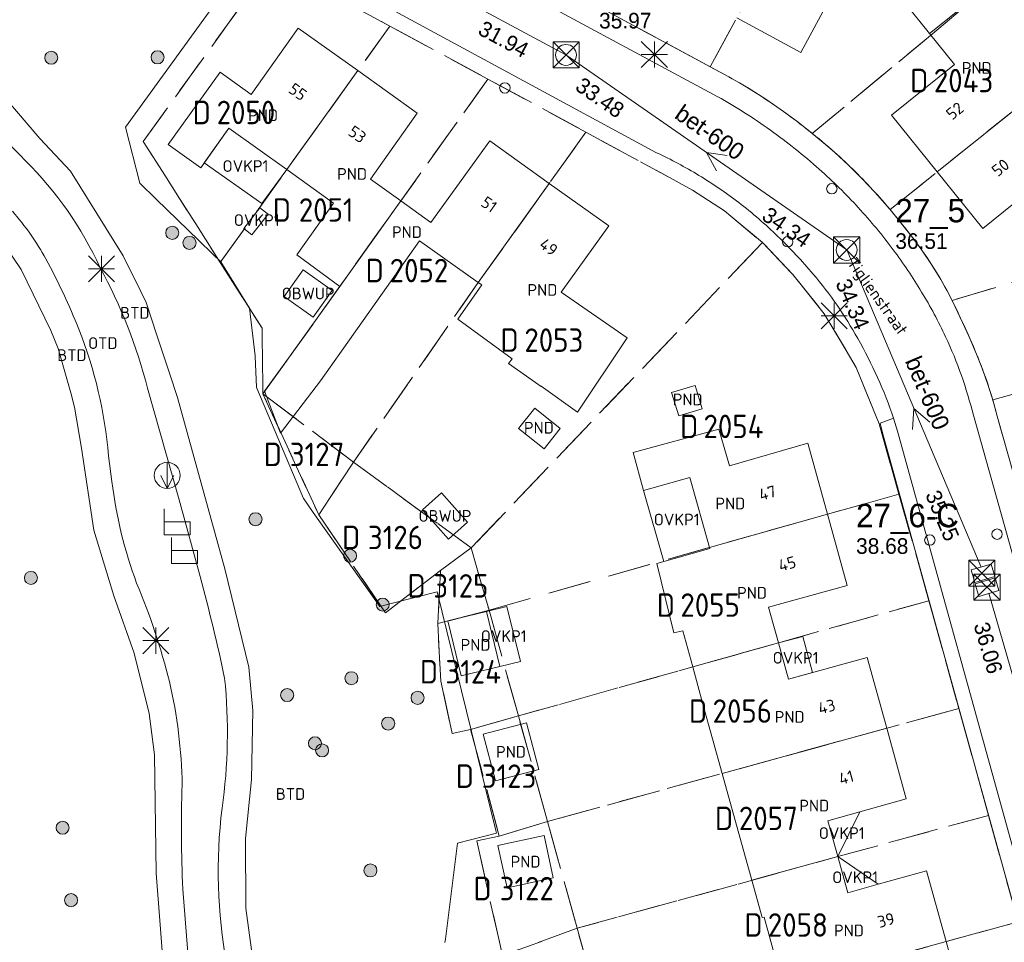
# Model space of a CAD drawing. Header units: metres. Extents: x 207644 to 210135, y 370459 to 373417.
# Tile 161 of 256: x 208632 to 208707, y 371607 to 371677. Entities that reach past the tile are written whole.
import ezdxf
from ezdxf.enums import TextEntityAlignment as Align

# ---------------------------------------------------------------- set-up
doc = ezdxf.new("R2010")
doc.units = ezdxf.units.M
doc.linetypes.add('HIDDEN2', pattern=[4.7625, 3.175, -1.5875])
for name, color, linetype in [('BTD', 7, 'Continuous'), ('combi_kolk', 7, 'Continuous'), ('CON_BxH1000x1000mm', 7, 'Continuous'), ('CON_BxH600x600mm', 7, 'Continuous'), ('CON_BxH800x800mm', 7, 'Continuous'), ('DMM_BxH600x600mm', 7, 'Continuous'), ('GB', 1, 'Continuous'), ('GB07', 1, 'Continuous'), ('GB11', 1, 'Continuous'), ('INV_BxH1000x1000mm', 7, 'Continuous'), ('INV_BxH600x600mm', 7, 'Continuous'), ('INV_BxH800x800mm', 7, 'Continuous'), ('KAD_Niet_vastgesteld_Perceel', 30, 'Continuous'), ('KAD_perceelnummer', 212, 'Continuous'), ('KAD_sectie', 212, 'Continuous'), ('KAD_Vastgesteld_Perceel', 212, 'Continuous'), ('NAR', 7, 'Continuous'), ('NLV_inspectieput', 7, 'Continuous'), ('NLV_interne_overstor', 7, 'Continuous'), ('NNR_inspectieput', 7, 'Continuous'), ('NNR_interne_overstor', 7, 'Continuous'), ('NOD_inspectieput', 7, 'Continuous'), ('NOD_interne_overstor', 7, 'Continuous'), ('NOD_stuwput', 7, 'Continuous'), ('OBWUP', 7, 'Continuous'), ('ORL', 7, 'Continuous'), ('OTD', 7, 'Continuous'), ('OVKP1', 7, 'Continuous'), ('PIJL', 7, 'Continuous'), ('PND', 7, 'Continuous')]:
    doc.layers.add(name, color=color, linetype=linetype)
for name, color, linetype, lineweight in [('GIMGMV', 7, 'Continuous', 25), ('GMV', 7, 'Continuous', 25), ('GP1', 7, 'Continuous', 30), ('Q14_zitbank-NGDW', 3, 'Continuous', 0), ('Q21_lantaarnpaal', 1, 'Continuous', 0), ('Q26_boom', 72, 'Continuous', 0), ('Q28_rioolput', 153, 'Continuous', 0), ('Q49_afvalbak-NGDW', 8, 'Continuous', 0)]:
    doc.layers.add(name, color=color, linetype=linetype, lineweight=lineweight)
doc.styles.add('ISO', font='isocpeur.ttf', dxfattribs={"height": 1})
doc.styles.add('ISOCP', font='ISOCP.shx', dxfattribs={"height": 1.8})

# ---------------------------------------------------------------- blocks, each defined once
blk = doc.blocks.new('ACMAP_ANN_TEMPLATE_Vastgesteld_Perceelnummer')
at = {"layer": 'KAD_perceelnummer', "style": 'ISOCP'}
blk.add_attdef('Perceelnummer', text='', height=1.8, dxfattribs=at).set_placement((0, 0), align=Align.MIDDLE)
at = {"layer": 'KAD_sectie', "style": 'ISOCP'}
blk.add_attdef('sectie', text='', height=1.8, dxfattribs=at).set_placement((-2.7, 0), align=Align.MIDDLE_RIGHT)
blk = doc.blocks.new('Q21')
for p, q in [((-1, 1), (0, 0)), ((0, 1), (0, 0)), ((0, 0), (1, 1)), ((-1, 0), (0, 0)), ((-1, -1), (0, 0)), ((0, 0), (1, 0)), ((0, 0), (0, -1)), ((0, 0), (1, -1))]:
    blk.add_line(p, q)
blk = doc.blocks.new('Q28')
at = {"linetype": 'Continuous'}
for p, q in [((-1, -1), (1, 1)), ((-1, 1), (1, -1))]:
    blk.add_line(p, q, dxfattribs=at)
blk.add_lwpolyline([(1, 1), (1, -1), (-1, -1), (-1, 1)], close=True)
blk = doc.blocks.new('Q26')
blk.add_hatch(color=256).paths.add_polyline_path([(-0.452, -0.01, 1), (0.548, -0.01, 1)])
blk.add_circle((0.048, -0.01), 0.5)
blk = doc.blocks.new('Q14')
blk.add_lwpolyline([(-0.983, 0.985), (-0.983, -1.014), (1.016, -1.014), (1.016, -0.015), (-0.983, -0.015)])
blk = doc.blocks.new('Q49')
blk.add_line((0, 1), (0, -1))
blk.add_lwpolyline([(-0.5, 0), (0, -1), (0.5, 0)])
blk.add_circle((0, 0), 1)

msp = doc.modelspace()

# ---------------------------------------------------------------- linework, layer by layer
at = {"layer": 'combi_kolk', "color": 253, "lineweight": 13}
for centre in [(208668.83, 371672.09), (208693.92, 371664.36), (208690.54, 371660.29), (208706.6, 371637.86), (208701.44, 371637.41)]:
    msp.add_circle(centre, 0.4, dxfattribs=at)
at = {"layer": 'CON_BxH1000x1000mm', "color": 253, "linetype": 'Continuous', "lineweight": 13}
msp.add_lwpolyline([(208628.14, 371699), (208673.52, 371674.62)], dxfattribs=at)
at = {"layer": 'CON_BxH600x600mm', "color": 253, "linetype": 'Continuous', "lineweight": 13}
for points in [[(208673.52, 371674.62), (208695.06, 371659.66)], [(208695.06, 371659.66), (208705.38, 371635.34)]]:
    msp.add_lwpolyline(points, dxfattribs=at)
at = {"layer": 'CON_BxH800x800mm', "color": 253, "linetype": 'Continuous', "lineweight": 13}
msp.add_lwpolyline([(208705.965, 371633.323), (208714.37, 371604.36)], dxfattribs=at)
at = {"layer": 'GB', "color": 253, "linetype": 'Continuous', "lineweight": 13}
for points in [[(208695.978, 371683.007), (208691.552, 371674.814)], [(208699.611, 371678.511), (208701.427, 371676.255)], [(208691.552, 371674.814), (208686.621, 371677.457)], [(208649.368, 371671.574), (208652.971, 371676.681)], [(208652.971, 371676.681), (208657.548, 371673.417)], [(208703.329, 371673.895), (208701.427, 371676.255)], [(208657.548, 371673.417), (208662.109, 371670.163)], [(208698.492, 371670), (208703.329, 371673.895)], [(208643.001, 371667.744), (208646.99, 371673.306)], [(208646.99, 371673.306), (208649.368, 371671.574)], [(208701.996, 371665.648), (208711.586, 371673.336)], [(208662.109, 371670.163), (208658.523, 371665.08)], [(208701.996, 371665.648), (208698.492, 371670)], [(208647.644, 371669.008), (208645.49, 371665.973)], [(208652.098, 371665.821), (208647.644, 371669.008)], [(208645.49, 371665.973), (208643.001, 371667.744)], [(208663.161, 371661.768), (208667.667, 371668.035)], [(208667.667, 371668.035), (208672.239, 371664.77)], [(208705.498, 371661.3), (208712.77, 371667.175)], [(208652.098, 371665.821), (208655.69, 371663.251)], [(208658.523, 371665.08), (208660.841, 371663.417)], [(208701.996, 371665.648), (208705.498, 371661.3)], [(208672.239, 371664.77), (208676.801, 371661.511)], [(208660.841, 371663.417), (208656.165, 371656.871)], [(208660.841, 371663.417), (208663.161, 371661.768)], [(208676.801, 371661.511), (208673.159, 371656.435)], [(208662.281, 371660.349), (208654.687, 371649.633)], [(208666.789, 371657.164), (208662.281, 371660.349)], [(208652.237, 371651.372), (208656.165, 371656.871)], [(208667.054, 371656.977), (208666.789, 371657.164)], [(208673.159, 371656.435), (208678.206, 371652.919)], [(208678.206, 371652.919), (208674.399, 371647.231)], [(208669.118, 371650.942), (208669.38, 371651.312)], [(208671.608, 371649.186), (208669.118, 371650.942)], [(208671.627, 371649.213), (208671.608, 371649.186)], [(208678.68, 371644.115), (208685.26, 371645.917)], [(208685.26, 371645.917), (208686.072, 371643.115)], [(208686.072, 371643.115), (208692.068, 371644.83)], [(208692.068, 371644.83), (208693.583, 371639.391)], [(208679.481, 371641.205), (208678.68, 371644.115)], [(208683.032, 371642.21), (208679.481, 371641.205)], [(208684.525, 371636.844), (208683.032, 371642.21)], [(208693.583, 371639.391), (208695.103, 371633.931)], [(208684.549, 371636.759), (208684.525, 371636.844)], [(208695.103, 371633.931), (208689.071, 371632.268)], [(208689.071, 371632.268), (208689.832, 371629.529)], [(208683.243, 371627.678), (208682.478, 371630.441)], [(208689.832, 371629.529), (208690.607, 371626.74)], [(208690.607, 371626.74), (208696.624, 371628.412)], [(208696.624, 371628.412), (208698.131, 371622.974)], [(208684.033, 371624.829), (208683.243, 371627.678)], [(208698.131, 371622.974), (208699.631, 371617.563)], [(208699.631, 371617.563), (208696.081, 371616.571)], [(208696.081, 371616.571), (208693.608, 371615.88)], [(208693.608, 371615.88), (208694.377, 371613.128)], [(208687.786, 371611.317), (208686.999, 371614.163)], [(208694.377, 371613.128), (208695.152, 371610.358)], [(208697.473, 371611.002), (208701.181, 371612.03)], [(208701.181, 371612.03), (208702.682, 371606.606)], [(208688.579, 371608.453), (208687.786, 371611.317)], [(208695.152, 371610.358), (208697.473, 371611.002)], [(208688.726, 371608.493), (208688.579, 371608.453)], [(208702.682, 371606.606), (208704.187, 371601.167)]]:
    msp.add_lwpolyline(points, dxfattribs=at)
at = {"layer": 'GB07', "color": 253, "linetype": 'Continuous', "lineweight": 13}
for points in [[(208706.747, 371680.541), (208701.427, 371676.255)], [(208652.098, 371665.821), (208657.548, 371673.417)], [(208672.239, 371664.77), (208666.789, 371657.164)], [(208684.525, 371636.844), (208693.583, 371639.391)], [(208683.243, 371627.678), (208689.832, 371629.529)], [(208685.513, 371619.506), (208698.131, 371622.974)], [(208687.786, 371611.317), (208694.377, 371613.128)], [(208693.621, 371604.104), (208702.682, 371606.606)]]:
    msp.add_lwpolyline(points, dxfattribs=at)
at = {"layer": 'GB11', "color": 253, "linetype": 'Continuous', "lineweight": 13}
for points in [[(208655.69, 371663.251), (208652.878, 371659.294)], [(208652.878, 371659.294), (208656.165, 371656.871)], [(208665.217, 371654.359), (208667.054, 371656.977)], [(208669.38, 371651.312), (208665.217, 371654.359)], [(208650.391, 371648.84), (208652.237, 371651.372)], [(208654.687, 371649.633), (208651.619, 371645.617)], [(208674.399, 371647.231), (208671.627, 371649.213)], [(208683.98, 371647.471), (208683.443, 371649.26), (208681.629, 371648.715), (208682.167, 371646.926), (208683.98, 371647.471)], [(208651.619, 371645.617), (208650.391, 371648.84)], [(208671.833, 371644.409), (208669.883, 371645.964), (208671.128, 371647.524), (208673.077, 371645.969), (208671.833, 371644.409)], [(208680.491, 371635.611), (208684.549, 371636.759)], [(208681.786, 371630.294), (208680.491, 371635.611)], [(208664.46, 371631.21), (208667.427, 371631.934)], [(208668.456, 371627.715), (208667.427, 371631.934)], [(208665.489, 371626.991), (208664.46, 371631.21)], [(208682.478, 371630.441), (208681.786, 371630.294)], [(208668.456, 371627.715), (208665.489, 371626.991)], [(208685.513, 371619.506), (208684.033, 371624.829)], [(208667.155, 371622.516), (208670.497, 371623.401)], [(208670.497, 371623.401), (208671.447, 371619.815)], [(208668.105, 371618.93), (208667.155, 371622.516)], [(208671.447, 371619.815), (208668.105, 371618.93)], [(208686.999, 371614.163), (208685.513, 371619.506)], [(208668.289, 371613.987), (208671.834, 371614.756)], [(208671.834, 371614.756), (208672.542, 371611.493)], [(208668.997, 371610.724), (208668.289, 371613.987)], [(208672.542, 371611.493), (208668.997, 371610.724)], [(208690.187, 371603.169), (208688.726, 371608.493)]]:
    msp.add_lwpolyline(points, dxfattribs=at)
at = {"layer": 'GIMGMV', "color": 253, "linetype": 'Continuous', "lineweight": 13}
for points in [[(208653.365, 371658.149), (208651.886, 371656.089)], [(208655.587, 371656.554), (208653.365, 371658.149)], [(208651.886, 371656.089), (208654.108, 371654.494)], [(208654.108, 371654.494), (208655.587, 371656.554)], [(208663.977, 371641.043), (208662.499, 371639.74)], [(208665.97, 371638.784), (208663.977, 371641.043)], [(208662.499, 371639.74), (208664.492, 371637.48)], [(208664.492, 371637.48), (208665.97, 371638.784)]]:
    msp.add_lwpolyline(points, dxfattribs=at)
at = {"layer": 'GMV', "color": 253, "linetype": 'Continuous', "lineweight": 13}
for points in [[(208652.761, 371690.856), (208686.01, 371672.95)], [(208685.169, 371671.415), (208656.259, 371686.985)], [(208680.465, 371667.122), (208650.18, 371683.531)], [(208639.728, 371669.086), (208649.306, 371682.323)], [(208633.145, 371668.209), (208630.455, 371671.35)], [(208640.806, 371664.791), (208639.728, 371669.086)], [(208635.5, 371665.693), (208633.145, 371668.209)], [(208639.545, 371659.201), (208635.5, 371665.693)], [(208642.073, 371663.561), (208640.806, 371664.791)], [(208645.346, 371660.386), (208642.073, 371663.561)], [(208631.706, 371658.153), (208629.872, 371660.851)], [(208646.394, 371659.368), (208645.346, 371660.386)], [(208640.886, 371656.462), (208639.545, 371659.201)], [(208647.031, 371658.75), (208646.394, 371659.368)], [(208649.234, 371655.188), (208647.031, 371658.75)], [(208633.999, 371653.471), (208631.706, 371658.153)], [(208641.294, 371655.628), (208640.886, 371656.462)], [(208642.132, 371653.131), (208641.294, 371655.628)], [(208649.667, 371651.546), (208649.234, 371655.188)], [(208634.542, 371652.113), (208633.999, 371653.471)], [(208643.347, 371649.442), (208642.132, 371653.131)], [(208635.512, 371648.711), (208634.542, 371652.113)], [(208649.672, 371651.5), (208649.667, 371651.546)], [(208649.766, 371649.131), (208649.672, 371651.5)], [(208643.452, 371649.116), (208643.347, 371649.442)], [(208635.814, 371647.609), (208635.512, 371648.711)], [(208643.832, 371640.496), (208641.416, 371649.066)], [(208643.697, 371648.356), (208643.452, 371649.116)], [(208649.766, 371649.125), (208649.766, 371649.131)], [(208649.797, 371649.052), (208649.766, 371649.125)], [(208653.381, 371640.586), (208649.797, 371649.052)], [(208647.35, 371635.199), (208643.697, 371648.356)], [(208636.336, 371644.447), (208635.814, 371647.609)], [(208713.797, 371614.91), (208704.783, 371646.979)], [(208697.621, 371646.387), (208698.66, 371646.751)], [(208697.848, 371645.445), (208697.621, 371646.387)], [(208698.66, 371646.751), (208698.956, 371645.752)], [(208706.616, 371646.905), (208712.37, 371626.611)], [(208721.948, 371558.621), (208697.848, 371645.445)], [(208698.956, 371645.752), (208708.205, 371612.432)], [(208637.301, 371638.169), (208636.336, 371644.447)], [(208638.419, 371643.877), (208638.68, 371641.891)], [(208645.442, 371634.617), (208643.832, 371640.496)], [(208653.391, 371640.563), (208653.381, 371640.586)], [(208654.131, 371639.519), (208653.391, 371640.563)], [(208659.234, 371632.313), (208654.131, 371639.519)], [(208638.819, 371633.123), (208637.301, 371638.169)], [(208649.195, 371627.648), (208647.35, 371635.199)], [(208663.636, 371633.437), (208660.218, 371632.564)], [(208663.641, 371633.438), (208663.636, 371633.437)], [(208668.141, 371615.127), (208663.641, 371633.438)], [(208640.396, 371628.733), (208638.819, 371633.123)], [(208660.218, 371632.564), (208659.234, 371632.313)], [(208641.546, 371624.104), (208640.396, 371628.733)], [(208649.492, 371624.347), (208649.195, 371627.648)], [(208649.387, 371619.049), (208649.492, 371624.347)], [(208641.94, 371620.924), (208641.546, 371624.104)], [(208642.078, 371611.856), (208641.94, 371620.924)], [(208648.922, 371614.522), (208649.387, 371619.049)], [(208648.952, 371609.165), (208648.922, 371614.522)], [(208665.188, 371614.156), (208668.188, 371614.938)], [(208668.188, 371614.938), (208668.141, 371615.127)], [(208664.269, 371606.807), (208665.188, 371614.156)], [(208643.599, 371592.052), (208642.078, 371611.856)], [(208644.123, 371610.63), (208645.604, 371591.784)], [(208649.546, 371604.855), (208648.952, 371609.165)], [(208664.234, 371606.531), (208664.269, 371606.807)]]:
    msp.add_lwpolyline(points, dxfattribs=at)
for points in [[(208632.042, 371666.509, -0.076924), (208626.108, 371674.47)], [(208686.01, 371672.95, -0.027911), (208690.222, 371670.274)], [(208689.212, 371668.846, 0.02786), (208685.169, 371671.415)], [(208690.222, 371670.274, -0.024968), (208694.123, 371667.16)], [(208692.955, 371665.857, 0.024942), (208689.212, 371668.846)], [(208683.724, 371665.38, 0.025788), (208680.465, 371667.122)], [(208694.123, 371667.16, -0.029274), (208697.229, 371664.083)], [(208637.75, 371658.332, 0.089964), (208632.042, 371666.509)], [(208695.953, 371662.907, 0.026898), (208692.955, 371665.857)], [(208686.776, 371663.296, 0.028068), (208683.724, 371665.38)], [(208697.229, 371664.083, -0.020148), (208700.029, 371660.725)], [(208689.778, 371660.702, 0.029307), (208686.776, 371663.296)], [(208698.635, 371659.667, 0.025327), (208695.953, 371662.907)], [(208631.046, 371662.626, -0.051964), (208633.616, 371658.977)], [(208692.491, 371657.807, 0.023892), (208689.778, 371660.702)], [(208700.029, 371660.725, -0.019845), (208701.574, 371658.546)], [(208700.81, 371656.436, 0.025138), (208698.635, 371659.667)], [(208633.616, 371658.977, -0.026049), (208636.141, 371653.578)], [(208641.416, 371649.066, 0.062987), (208637.75, 371658.332)], [(208701.574, 371658.546, -0.024979), (208702.914, 371656.235)], [(208694.318, 371655.421, 0.026355), (208692.491, 371657.807)], [(208702.65, 371653.003, 0.026066), (208700.81, 371656.436)], [(208702.914, 371656.235, -0.019938), (208705.025, 371651.673)], [(208695.909, 371652.872, 0.02226), (208694.318, 371655.421)], [(208636.141, 371653.578, -0.071931), (208638.419, 371643.877)], [(208703.861, 371650.042, 0.026762), (208702.65, 371653.003)], [(208697.429, 371649.876, 0.02263), (208695.909, 371652.872)], [(208705.025, 371651.673, -0.035042), (208706.616, 371646.905)], [(208704.783, 371646.979, 0.020871), (208703.861, 371650.042)], [(208698.66, 371646.751, 0.025267), (208697.429, 371649.876)], [(208638.68, 371641.891, 0.058974), (208640.571, 371634.11)], [(208640.571, 371634.11, -0.038048), (208643.093, 371626.549)], [(208647.322, 371626.823, 0.014884), (208645.442, 371634.617)], [(208643.093, 371626.549, -0.052897), (208644.068, 371618.627)], [(208647.129, 371616.836, 0.060978), (208647.322, 371626.823)], [(208644.068, 371618.627, 0.020883), (208644.123, 371610.63)], [(208647.478, 371604.892, -0.075936), (208647.129, 371616.836)]]:
    msp.add_lwpolyline(points, format="xyb", dxfattribs=at)
at = {"layer": 'GP1', "color": 253, "linetype": 'Continuous', "lineweight": 13}
for points in [[(208645.755, 371666.346), (208647.644, 371669.008)], [(208650.18, 371663.216), (208645.755, 371666.346)], [(208652.098, 371665.821), (208650.18, 371663.216)], [(208648.795, 371661.301), (208650.036, 371662.9), (208650.665, 371662.411), (208649.425, 371660.812), (208648.795, 371661.301)], [(208681.021, 371635.761), (208679.481, 371641.205)], [(208684.549, 371636.759), (208681.021, 371635.761)], [(208667.427, 371631.934), (208668.991, 371632.315)], [(208668.991, 371632.315), (208670.02, 371628.096)], [(208689.832, 371629.529), (208691.701, 371630.013)], [(208691.701, 371630.013), (208692.448, 371627.252)], [(208670.02, 371628.096), (208668.456, 371627.715)], [(208692.448, 371627.252), (208690.607, 371626.74)], [(208694.377, 371613.128), (208696.081, 371616.571)], [(208694.377, 371613.128), (208697.473, 371611.002)]]:
    msp.add_lwpolyline(points, dxfattribs=at)
at = {"layer": 'KAD_Niet_vastgesteld_Perceel', "color": 253, "linetype": 'HIDDEN2', "lineweight": 13}
for points in [[(208708.211, 371608.133), (208705.945, 371616.293), (208703.667, 371624.495), (208701.372, 371632.759), (208699.069, 371640.924), (208697.551, 371646.334), (208695.785, 371650.655), (208693.343, 371654.772), (208690.935, 371657.769), (208688.598, 371660.225), (208685.691, 371662.66), (208683.234, 371664.255), (208675.052, 371668.696), (208667.525, 371672.768), (208660.001, 371676.836), (208650.985, 371681.713), (208641.081, 371667.993), (208646.992, 371658.705), (208646.992, 371658.705), (208650.198, 371653.672), (208650.265, 371648.621), (208654.547, 371639.344), (208659.666, 371631.824), (208663.888, 371635.068), (208663.682, 371630.997), (208663.918, 371626.582), (208664.788, 371622.582), (208666.202, 371622.879), (208668.401, 371614.686), (208666.667, 371614.335), (208668.649, 371605.534)], [(208677.088, 371677.755), (208684.593, 371673.713), (208686.01, 371672.95), (208687.448, 371672.111), (208688.852, 371671.219), (208690.222, 371670.274), (208691.332, 371669.452), (208692.418, 371668.599), (208693.279, 371667.889), (208694.123, 371667.16), (208695.197, 371666.174), (208696.233, 371665.147), (208697.229, 371664.083), (208698.388, 371662.755), (208699.219, 371661.749), (208700.029, 371660.725), (208700.823, 371659.651), (208701.574, 371658.546), (208702.273, 371657.407), (208702.914, 371656.235), (208703.146, 371655.778), (208703.805, 371654.425), (208704.431, 371653.056), (208705.025, 371651.673), (208705.479, 371650.521), (208705.892, 371649.353), (208706.265, 371648.172), (208706.616, 371646.905), (208709.601, 371636.378)]]:
    msp.add_lwpolyline(points, dxfattribs=at)
at = {"layer": 'KAD_Vastgesteld_Perceel', "color": 253, "linetype": 'HIDDEN2', "lineweight": 13}
for points in [[(208677.088, 371677.755), (208687.696, 371697.321), (208694.912, 371692.833), (208691.064, 371685.661), (208684.593, 371673.713), (208677.088, 371677.755)], [(208692.418, 371668.599), (208691.332, 371669.452), (208690.222, 371670.274), (208688.852, 371671.219), (208687.448, 371672.111), (208686.01, 371672.95), (208684.593, 371673.713), (208691.064, 371685.661), (208694.912, 371692.833), (208709.257, 371682.56), (208707.897, 371681.48), (208706.747, 371680.541), (208701.498, 371676.122), (208692.418, 371668.599)], [(208698.388, 371662.755), (208697.229, 371664.083), (208696.233, 371665.147), (208695.197, 371666.174), (208694.123, 371667.16), (208693.279, 371667.889), (208692.418, 371668.599), (208701.498, 371676.122), (208706.747, 371680.541), (208707.897, 371681.48), (208709.257, 371682.56), (208716.221, 371677.061), (208709.274, 371671.483), (208698.388, 371662.755)], [(208646.992, 371658.705), (208641.081, 371667.993), (208650.985, 371681.713), (208660.001, 371676.836), (208646.992, 371658.705)], [(208646.992, 371658.705), (208660.001, 371676.836), (208667.525, 371672.768), (208652.237, 371651.372), (208650.265, 371648.621), (208650.198, 371653.672), (208646.992, 371658.705)], [(208703.146, 371655.778), (208702.914, 371656.235), (208702.273, 371657.407), (208701.574, 371658.546), (208700.823, 371659.651), (208700.029, 371660.725), (208699.219, 371661.749), (208698.388, 371662.755), (208709.274, 371671.483), (208716.221, 371677.061), (208732.094, 371664.517), (208722.202, 371661.433), (208715.629, 371659.547), (208703.146, 371655.778)], [(208667.525, 371672.768), (208675.052, 371668.696), (208666.789, 371657.165), (208657.215, 371643.394), (208650.265, 371648.621), (208652.237, 371651.372), (208667.525, 371672.768)], [(208675.052, 371668.696), (208683.234, 371664.255), (208685.691, 371662.66), (208688.598, 371660.225), (208666.237, 371636.8), (208657.215, 371643.394), (208666.789, 371657.165), (208675.052, 371668.696)], [(208705.025, 371651.673), (208704.431, 371653.056), (208703.805, 371654.425), (208703.146, 371655.778), (208715.629, 371659.547), (208722.202, 371661.433), (208732.094, 371664.517), (208742.714, 371658.359), (208706.265, 371648.172), (208705.892, 371649.353), (208705.479, 371650.521), (208705.025, 371651.673)], [(208688.598, 371660.225), (208690.935, 371657.769), (208693.343, 371654.772), (208695.785, 371650.655), (208697.551, 371646.334), (208699.069, 371640.924), (208693.58, 371639.39), (208684.525, 371636.844), (208667.617, 371632.031), (208666.237, 371636.8), (208688.598, 371660.225)], [(208709.601, 371636.378), (208706.616, 371646.905), (208706.265, 371648.172), (208742.714, 371658.359), (208753.239, 371652.261), (208758.275, 371647.197), (208727.805, 371642.681), (208724.328, 371641.758), (208719.103, 371640.372), (208718.743, 371640.276), (208718.973, 371638.886), (208709.601, 371636.378)], [(208650.265, 371648.621), (208657.215, 371643.394), (208654.547, 371639.344), (208650.265, 371648.621)], [(208654.547, 371639.344), (208657.215, 371643.394), (208666.237, 371636.8), (208663.888, 371635.068), (208659.666, 371631.824), (208654.547, 371639.344)], [(208701.372, 371632.759), (208689.829, 371629.528), (208669.867, 371623.921), (208667.617, 371632.031), (208684.525, 371636.844), (208693.58, 371639.39), (208699.069, 371640.924), (208701.372, 371632.759)], [(208663.888, 371635.068), (208666.237, 371636.8), (208667.617, 371632.031), (208663.682, 371630.997), (208663.888, 371635.068)], [(208703.667, 371624.495), (208672.106, 371615.821), (208669.867, 371623.921), (208689.829, 371629.528), (208701.372, 371632.759), (208703.667, 371624.495)], [(208663.682, 371630.997), (208667.617, 371632.031), (208669.867, 371623.921), (208666.202, 371622.879), (208664.788, 371622.582), (208663.918, 371626.582), (208663.682, 371630.997)], [(208703.667, 371624.495), (208705.945, 371616.293), (208694.38, 371613.129), (208674.375, 371607.632), (208672.106, 371615.821), (208703.667, 371624.495)], [(208666.202, 371622.879), (208669.867, 371623.921), (208672.106, 371615.821), (208668.401, 371614.686), (208666.202, 371622.879)], [(208708.211, 371608.133), (208693.621, 371604.104), (208676.635, 371599.482), (208674.375, 371607.632), (208694.38, 371613.129), (208705.945, 371616.293), (208708.211, 371608.133)], [(208668.401, 371614.686), (208672.106, 371615.821), (208674.375, 371607.632), (208668.649, 371605.534), (208666.667, 371614.335), (208668.401, 371614.686)], [(208668.649, 371605.534), (208674.375, 371607.632), (208676.635, 371599.482), (208667.135, 371597.092), (208665.394, 371604.621), (208668.649, 371605.534)], [(208710.491, 371599.924), (208679.134, 371591.262), (208676.635, 371599.482), (208693.621, 371604.104), (208708.211, 371608.133), (208710.491, 371599.924)]]:
    msp.add_lwpolyline(points, close=True, dxfattribs=at)
at = {"layer": 'NOD_inspectieput', "color": 253, "lineweight": 13}
for centre in [(208673.52, 371674.62), (208695.06, 371659.66)]:
    msp.add_circle(centre, 0.8, dxfattribs=at)
at = {"layer": 'NOD_interne_overstor', "color": 253, "linetype": 'Continuous', "lineweight": 13}
msp.add_lwpolyline([(208704.916, 371634.053), (208706.453, 371634.499), (208706.732, 371633.538), (208705.195, 371633.092), (208704.916, 371634.053)], dxfattribs=at)
at = {"layer": 'NOD_stuwput', "color": 253, "linetype": 'Continuous', "lineweight": 13}
msp.add_lwpolyline([(208704.604, 371635.123), (208706.141, 371635.569), (208706.42, 371634.608), (208704.883, 371634.162), (208704.604, 371635.123)], dxfattribs=at)
at = {"layer": 'PIJL', "color": 253, "lineweight": 13}
for points in [[(208685.88, 371666.91), (208684.29, 371667.14), (208685.06, 371665.73)], [(208701.45, 371646.46), (208700.22, 371647.5), (208700.12, 371645.89)]]:
    msp.add_lwpolyline(points, dxfattribs=at)

# ---------------------------------------------------------------- block references
at = {"layer": 'KAD_Vastgesteld_Perceel', "color": 253, "linetype": 'HIDDEN2', "lineweight": 13}
ref = msp.add_blockref('ACMAP_ANN_TEMPLATE_Vastgesteld_Perceelnummer', (208704.027, 371672.657), dxfattribs=at)
ref.add_attrib('Perceelnummer', '2043', dxfattribs={"layer": 'KAD_perceelnummer', "lineweight": 13, "height": 1.8, "style": 'ISOCP'}).set_placement((208704.027, 371672.657), align=Align.MIDDLE)
ref.add_attrib('sectie', 'D', dxfattribs={"layer": 'KAD_sectie', "lineweight": 13, "height": 1.8, "style": 'ISOCP'}).set_placement((208701.327, 371672.657), align=Align.MIDDLE_RIGHT)
ref = msp.add_blockref('ACMAP_ANN_TEMPLATE_Vastgesteld_Perceelnummer', (208648.963, 371670.209), dxfattribs=at)
ref.add_attrib('Perceelnummer', '2050', dxfattribs={"layer": 'KAD_perceelnummer', "lineweight": 13, "height": 1.8, "style": 'ISOCP'}).set_placement((208648.963, 371670.209), align=Align.MIDDLE)
ref.add_attrib('sectie', 'D', dxfattribs={"layer": 'KAD_sectie', "lineweight": 13, "height": 1.8, "style": 'ISOCP'}).set_placement((208646.263, 371670.209), align=Align.MIDDLE_RIGHT)
ref = msp.add_blockref('ACMAP_ANN_TEMPLATE_Vastgesteld_Perceelnummer', (208655.115, 371662.729), dxfattribs=at)
ref.add_attrib('Perceelnummer', '2051', dxfattribs={"layer": 'KAD_perceelnummer', "lineweight": 13, "height": 1.8, "style": 'ISOCP'}).set_placement((208655.115, 371662.729), align=Align.MIDDLE)
ref.add_attrib('sectie', 'D', dxfattribs={"layer": 'KAD_sectie', "lineweight": 13, "height": 1.8, "style": 'ISOCP'}).set_placement((208652.415, 371662.729), align=Align.MIDDLE_RIGHT)
ref = msp.add_blockref('ACMAP_ANN_TEMPLATE_Vastgesteld_Perceelnummer', (208662.238, 371658.081), dxfattribs=at)
ref.add_attrib('Perceelnummer', '2052', dxfattribs={"layer": 'KAD_perceelnummer', "lineweight": 13, "height": 1.8, "style": 'ISOCP'}).set_placement((208662.238, 371658.081), align=Align.MIDDLE)
ref.add_attrib('sectie', 'D', dxfattribs={"layer": 'KAD_sectie', "lineweight": 13, "height": 1.8, "style": 'ISOCP'}).set_placement((208659.538, 371658.081), align=Align.MIDDLE_RIGHT)
ref = msp.add_blockref('ACMAP_ANN_TEMPLATE_Vastgesteld_Perceelnummer', (208672.589, 371652.748), dxfattribs=at)
ref.add_attrib('Perceelnummer', '2053', dxfattribs={"layer": 'KAD_perceelnummer', "lineweight": 13, "height": 1.8, "style": 'ISOCP'}).set_placement((208672.589, 371652.748), align=Align.MIDDLE)
ref.add_attrib('sectie', 'D', dxfattribs={"layer": 'KAD_sectie', "lineweight": 13, "height": 1.8, "style": 'ISOCP'}).set_placement((208669.889, 371652.748), align=Align.MIDDLE_RIGHT)
ref = msp.add_blockref('ACMAP_ANN_TEMPLATE_Vastgesteld_Perceelnummer', (208686.375, 371646.128), dxfattribs=at)
ref.add_attrib('Perceelnummer', '2054', dxfattribs={"layer": 'KAD_perceelnummer', "lineweight": 13, "height": 1.8, "style": 'ISOCP'}).set_placement((208686.375, 371646.128), align=Align.MIDDLE)
ref.add_attrib('sectie', 'D', dxfattribs={"layer": 'KAD_sectie', "lineweight": 13, "height": 1.8, "style": 'ISOCP'}).set_placement((208683.675, 371646.128), align=Align.MIDDLE_RIGHT)
ref = msp.add_blockref('ACMAP_ANN_TEMPLATE_Vastgesteld_Perceelnummer', (208654.419, 371643.983), dxfattribs=at)
ref.add_attrib('Perceelnummer', '3127', dxfattribs={"layer": 'KAD_perceelnummer', "lineweight": 13, "height": 1.8, "style": 'ISOCP'}).set_placement((208654.419, 371643.983), align=Align.MIDDLE)
ref.add_attrib('sectie', 'D', dxfattribs={"layer": 'KAD_sectie', "lineweight": 13, "height": 1.8, "style": 'ISOCP'}).set_placement((208651.719, 371643.983), align=Align.MIDDLE_RIGHT)
ref = msp.add_blockref('ACMAP_ANN_TEMPLATE_Vastgesteld_Perceelnummer', (208660.429, 371637.609), dxfattribs=at)
ref.add_attrib('Perceelnummer', '3126', dxfattribs={"layer": 'KAD_perceelnummer', "lineweight": 13, "height": 1.8, "style": 'ISOCP'}).set_placement((208660.429, 371637.609), align=Align.MIDDLE)
ref.add_attrib('sectie', 'D', dxfattribs={"layer": 'KAD_sectie', "lineweight": 13, "height": 1.8, "style": 'ISOCP'}).set_placement((208657.729, 371637.609), align=Align.MIDDLE_RIGHT)
ref = msp.add_blockref('ACMAP_ANN_TEMPLATE_Vastgesteld_Perceelnummer', (208665.453, 371633.899), dxfattribs=at)
ref.add_attrib('Perceelnummer', '3125', dxfattribs={"layer": 'KAD_perceelnummer', "lineweight": 13, "height": 1.8, "style": 'ISOCP'}).set_placement((208665.453, 371633.899), align=Align.MIDDLE)
ref.add_attrib('sectie', 'D', dxfattribs={"layer": 'KAD_sectie', "lineweight": 13, "height": 1.8, "style": 'ISOCP'}).set_placement((208662.753, 371633.899), align=Align.MIDDLE_RIGHT)
ref = msp.add_blockref('ACMAP_ANN_TEMPLATE_Vastgesteld_Perceelnummer', (208684.581, 371632.423), dxfattribs=at)
ref.add_attrib('Perceelnummer', '2055', dxfattribs={"layer": 'KAD_perceelnummer', "lineweight": 13, "height": 1.8, "style": 'ISOCP'}).set_placement((208684.581, 371632.423), align=Align.MIDDLE)
ref.add_attrib('sectie', 'D', dxfattribs={"layer": 'KAD_sectie', "lineweight": 13, "height": 1.8, "style": 'ISOCP'}).set_placement((208681.881, 371632.423), align=Align.MIDDLE_RIGHT)
ref = msp.add_blockref('ACMAP_ANN_TEMPLATE_Vastgesteld_Perceelnummer', (208666.404, 371627.307), dxfattribs=at)
ref.add_attrib('Perceelnummer', '3124', dxfattribs={"layer": 'KAD_perceelnummer', "lineweight": 13, "height": 1.8, "style": 'ISOCP'}).set_placement((208666.404, 371627.307), align=Align.MIDDLE)
ref.add_attrib('sectie', 'D', dxfattribs={"layer": 'KAD_sectie', "lineweight": 13, "height": 1.8, "style": 'ISOCP'}).set_placement((208663.704, 371627.307), align=Align.MIDDLE_RIGHT)
ref = msp.add_blockref('ACMAP_ANN_TEMPLATE_Vastgesteld_Perceelnummer', (208687.051, 371624.29), dxfattribs=at)
ref.add_attrib('Perceelnummer', '2056', dxfattribs={"layer": 'KAD_perceelnummer', "lineweight": 13, "height": 1.8, "style": 'ISOCP'}).set_placement((208687.051, 371624.29), align=Align.MIDDLE)
ref.add_attrib('sectie', 'D', dxfattribs={"layer": 'KAD_sectie', "lineweight": 13, "height": 1.8, "style": 'ISOCP'}).set_placement((208684.351, 371624.29), align=Align.MIDDLE_RIGHT)
ref = msp.add_blockref('ACMAP_ANN_TEMPLATE_Vastgesteld_Perceelnummer', (208669.153, 371619.303), dxfattribs=at)
ref.add_attrib('Perceelnummer', '3123', dxfattribs={"layer": 'KAD_perceelnummer', "lineweight": 13, "height": 1.8, "style": 'ISOCP'}).set_placement((208669.153, 371619.303), align=Align.MIDDLE)
ref.add_attrib('sectie', 'D', dxfattribs={"layer": 'KAD_sectie', "lineweight": 13, "height": 1.8, "style": 'ISOCP'}).set_placement((208666.453, 371619.303), align=Align.MIDDLE_RIGHT)
ref = msp.add_blockref('ACMAP_ANN_TEMPLATE_Vastgesteld_Perceelnummer', (208689.047, 371616.063), dxfattribs=at)
ref.add_attrib('Perceelnummer', '2057', dxfattribs={"layer": 'KAD_perceelnummer', "lineweight": 13, "height": 1.8, "style": 'ISOCP'}).set_placement((208689.047, 371616.063), align=Align.MIDDLE)
ref.add_attrib('sectie', 'D', dxfattribs={"layer": 'KAD_sectie', "lineweight": 13, "height": 1.8, "style": 'ISOCP'}).set_placement((208686.347, 371616.063), align=Align.MIDDLE_RIGHT)
ref = msp.add_blockref('ACMAP_ANN_TEMPLATE_Vastgesteld_Perceelnummer', (208670.511, 371610.678), dxfattribs=at)
ref.add_attrib('Perceelnummer', '3122', dxfattribs={"layer": 'KAD_perceelnummer', "lineweight": 13, "height": 1.8, "style": 'ISOCP'}).set_placement((208670.511, 371610.678), align=Align.MIDDLE)
ref.add_attrib('sectie', 'D', dxfattribs={"layer": 'KAD_sectie', "lineweight": 13, "height": 1.8, "style": 'ISOCP'}).set_placement((208667.811, 371610.678), align=Align.MIDDLE_RIGHT)
ref = msp.add_blockref('ACMAP_ANN_TEMPLATE_Vastgesteld_Perceelnummer', (208691.313, 371607.888), dxfattribs=at)
ref.add_attrib('Perceelnummer', '2058', dxfattribs={"layer": 'KAD_perceelnummer', "lineweight": 13, "height": 1.8, "style": 'ISOCP'}).set_placement((208691.313, 371607.888), align=Align.MIDDLE)
ref.add_attrib('sectie', 'D', dxfattribs={"layer": 'KAD_sectie', "lineweight": 13, "height": 1.8, "style": 'ISOCP'}).set_placement((208688.613, 371607.888), align=Align.MIDDLE_RIGHT)
at = {"layer": 'Q14_zitbank-NGDW', "color": 253}
for p in [(208643.671, 371638.825), (208644.235, 371636.621)]:
    msp.add_blockref('Q14', p, dxfattribs=at)
at = {"layer": 'Q21_lantaarnpaal', "color": 253}
for p in [(208680.301, 371674.649), (208637.88, 371658.215), (208694.103, 371654.614), (208642.047, 371629.694)]:
    msp.add_blockref('Q21', p, dxfattribs=at)
at = {"layer": 'Q26_boom', "color": 253}
for p in [(208633.973, 371674.417), (208642.129, 371674.447), (208643.259, 371660.984), (208644.583, 371660.21), (208649.647, 371639.014), (208656.902, 371636.216), (208632.41, 371634.514), (208659.407, 371632.467), (208657.006, 371626.819), (208652.076, 371625.532), (208662.081, 371625.317), (208659.827, 371623.346), (208654.209, 371621.83), (208654.755, 371621.286), (208634.845, 371615.357), (208658.466, 371612.079), (208635.491, 371609.798)]:
    msp.add_blockref('Q26', p, dxfattribs=at)
at = {"layer": 'Q28_rioolput', "color": 253}
for p in [(208673.524, 371674.619), (208695.058, 371659.659), (208705.429, 371634.878), (208705.826, 371633.804)]:
    msp.add_blockref('Q28', p, dxfattribs=at)
at = {"layer": 'Q49_afvalbak-NGDW', "color": 253}
msp.add_blockref('Q49', (208642.92, 371642.372), dxfattribs=at)

# ---------------------------------------------------------------- texts
at = {"layer": 'BTD', "color": 253, "linetype": 'Continuous', "lineweight": 13, "style": 'ISO'}
for p in [(208640.439, 371654.836), (208635.609, 371651.592), (208652.384, 371617.932)]:
    msp.add_text('BTD', height=0.9, dxfattribs=at).set_placement(p, align=Align.MIDDLE_CENTER)
at = {"layer": 'DMM_BxH600x600mm', "color": 253, "lineweight": 13}
for rotation, p in [(325.22, (208681.76, 371669.83)), (292.99, (208699.51, 371651.15))]:
    msp.add_text('bet-600', height=1.3, rotation=rotation, dxfattribs=at).set_placement(p)
at = {"layer": 'INV_BxH1000x1000mm', "color": 253, "lineweight": 13}
msp.add_text('31.94', height=1.2, rotation=331.75, dxfattribs=at).set_placement((208666.68, 371676.25))
at = {"layer": 'INV_BxH600x600mm', "color": 253, "lineweight": 13}
for s, rotation, p in [('33.48', 325.22, (208674.14, 371672)), ('34.34', 325.22, (208688.45, 371662.06)), ('34.34', 292.99, (208694.18, 371657.12)), ('35.25', 292.99, (208701.07, 371640.9))]:
    msp.add_text(s, height=1.2, rotation=rotation, dxfattribs=at).set_placement(p)
at = {"layer": 'INV_BxH800x800mm', "color": 253, "lineweight": 13}
msp.add_text('36.06', height=1.2, rotation=286.18, dxfattribs=at).set_placement((208704.79, 371630.9))
at = {"layer": 'NAR', "color": 253, "linetype": 'Continuous', "lineweight": 13, "style": 'ISO'}
for s, rotation, p in [('55', 324.5, (208652.941, 371671.789)), ('52', 38.8, (208703.363, 371670.329)), ('53', 324.5, (208657.51, 371668.53)), ('50', 38.8, (208706.864, 371665.981)), ('51', 324.5, (208667.621, 371663.152)), ('49', 324.5, (208672.19, 371659.889)), ('47', 15.4, (208688.986, 371641.02)), ('45', 15.7, (208690.497, 371635.589)), ('43', 15.4, (208693.528, 371624.628)), ('41', 15.4, (208695.033, 371619.201)), ('39', 15.4, (208698.078, 371608.251))]:
    msp.add_text(s, height=0.9, rotation=rotation, dxfattribs=at).set_placement(p, align=Align.MIDDLE_CENTER)
at = {"layer": 'NLV_inspectieput', "color": 253, "lineweight": 13}
for s, p in [('35.97', (208676.06, 371676.65)), ('36.51', (208698.79, 371659.74))]:
    msp.add_text(s, height=1.2, dxfattribs=at).set_placement(p)
at = {"layer": 'NLV_interne_overstor', "color": 253, "lineweight": 13}
msp.add_text('38.68', height=1.2, dxfattribs=at).set_placement((208695.78, 371636.35))
at = {"layer": 'NNR_inspectieput', "color": 253, "lineweight": 13}
msp.add_text('27_5', height=1.8, dxfattribs=at).set_placement((208698.79, 371661.78))
at = {"layer": 'NNR_interne_overstor', "color": 253, "lineweight": 13}
msp.add_text('27_6-C', height=1.8, dxfattribs=at).set_placement((208695.78, 371638.39))
at = {"layer": 'OBWUP', "color": 253, "linetype": 'Continuous', "lineweight": 13, "style": 'ISO'}
for p in [(208653.737, 371656.321), (208664.235, 371639.261)]:
    msp.add_text('OBWUP', height=0.9, dxfattribs=at).set_placement(p, align=Align.MIDDLE_CENTER)
at = {"layer": 'ORL', "color": 253, "linetype": 'Continuous', "lineweight": 13, "style": 'ISO'}
msp.add_text('Tiglienstraat', height=0.9, rotation=305.6, dxfattribs=at).set_placement((208697.439, 371656.111), align=Align.MIDDLE_CENTER)
at = {"layer": 'OTD', "color": 253, "linetype": 'Continuous', "lineweight": 13, "style": 'ISO'}
msp.add_text('OTD', height=0.9, dxfattribs=at).set_placement((208637.978, 371652.516), align=Align.MIDDLE_CENTER)
at = {"layer": 'OVKP1', "color": 253, "linetype": 'Continuous', "lineweight": 13, "style": 'ISO'}
for p in [(208648.927, 371666.096), (208649.789, 371661.951), (208682.015, 371638.982), (208668.741, 371630.038), (208691.14, 371628.378), (208694.679, 371614.931), (208695.71, 371611.542)]:
    msp.add_text('OVKP1', height=0.9, dxfattribs=at).set_placement(p, align=Align.MIDDLE_CENTER)
at = {"layer": 'PND', "color": 253, "linetype": 'Continuous', "lineweight": 13, "style": 'ISO'}
for p in [(208705.039, 371673.626), (208650.275, 371669.993), (208657.104, 371665.492), (208661.315, 371661.033), (208671.712, 371656.594), (208682.86, 371648.196), (208671.439, 371646.027), (208686.132, 371640.214), (208687.797, 371633.361), (208666.582, 371629.375), (208690.687, 371623.845), (208669.301, 371621.166), (208692.572, 371617.039), (208670.416, 371612.74), (208695.234, 371607.465)]:
    msp.add_text('PND', height=0.9, dxfattribs=at).set_placement(p, align=Align.MIDDLE_CENTER)

doc.saveas('drawing.dxf')
